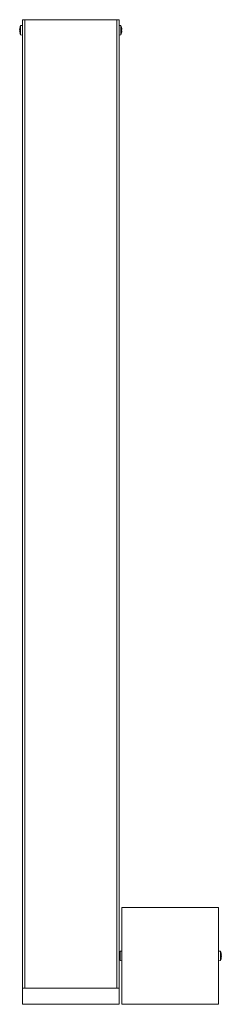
# Model space of a CAD drawing. Header units: millimetres. Extents: x -32 to 93, y -187 to 423.
import ezdxf

# ---------------------------------------------------------------- set-up
doc = ezdxf.new("R2010")
doc.units = ezdxf.units.MM

msp = doc.modelspace()

# ---------------------------------------------------------------- linework, layer by layer
at = {"color": 7, "linetype": 'Continuous', "lineweight": 15}
for p, q in [((-30, 423.15), (30, 423.15)), ((-30, -186.85), (-30, 423.15)), ((-28.5, -176.85), (-28.5, 423.15)), ((28.5, -176.85), (28.5, 423.15)), ((30, -186.85), (30, 423.15)), ((-31.7, 417.08), (-31.49, 417.06)), ((-31.49, 416.24), (-31.7, 416.22)), ((-31.49, 418.41), (-31.5, 418.42)), ((-31.5, 414.88), (-31.49, 414.89)), ((-30, 419.63), (-31.09, 419.54)), ((-31.09, 413.76), (-31.09, 419.54)), ((31.09, 419.54), (30, 419.63)), ((31.09, 419.54), (31.09, 413.76)), ((31.5, 418.42), (31.49, 418.41)), ((31.49, 417.06), (31.7, 417.08)), ((31.7, 416.22), (31.49, 416.24)), ((31.49, 414.89), (31.5, 414.88)), ((-31.09, 413.76), (-30, 413.67)), ((30, 413.67), (31.09, 413.76)), ((91.73, -126.85), (31.73, -126.85)), ((31.73, -126.85), (31.73, -186.85)), ((91.73, -186.85), (91.73, -126.85)), ((30.03, -156.42), (30.24, -156.44)), ((30.24, -157.25), (30.03, -157.27)), ((30.24, -155.08), (30.23, -155.07)), ((31.73, -153.86), (30.63, -153.96)), ((30.63, -159.73), (30.63, -153.96)), ((92.82, -153.96), (91.73, -153.86)), ((92.82, -153.96), (92.82, -159.73)), ((93.22, -155.07), (93.21, -155.08)), ((93.21, -156.44), (93.43, -156.42)), ((93.43, -157.27), (93.21, -157.25)), ((30.23, -158.62), (30.24, -158.61)), ((30.63, -159.73), (31.73, -159.83)), ((91.73, -159.83), (92.82, -159.73)), ((93.21, -158.61), (93.22, -158.62)), ((30, -176.85), (-30, -176.85)), ((30, -186.85), (-30, -186.85)), ((31.73, -186.85), (91.73, -186.85))]:
    msp.add_line(p, q, dxfattribs=at)
for centre, radius, start, end in [((-24.8, 416.65), 6.92, 165.23158, 176.44421), ((-24.8, 416.65), 6.92, 183.55579, 194.76842), ((-24.84, 416.65), 6.89, 155.20665, 165.10094), ((-23.43, 416.65), 8.06, 177.10088, 182.89912), ((-24.84, 416.65), 6.89, 194.89906, 204.79335), ((24.84, 416.65), 6.89, 14.89906, 24.79335), ((24.84, 416.65), 6.89, 335.20665, 345.10094), ((24.8, 416.65), 6.92, 3.55579, 14.76842), ((23.43, 416.65), 8.06, 357.10088, 2.89912), ((24.8, 416.65), 6.92, 345.23158, 356.44421), ((36.93, -156.84), 6.92, 165.23158, 176.44421), ((36.93, -156.85), 6.92, 183.55579, 194.76842), ((36.89, -156.85), 6.89, 155.20665, 165.10094), ((38.3, -156.85), 8.06, 177.10088, 182.89912), ((86.57, -156.85), 6.89, 14.89906, 24.79335), ((86.53, -156.84), 6.92, 3.55579, 14.76842), ((85.16, -156.85), 8.06, 357.10088, 2.89912), ((86.53, -156.85), 6.92, 345.23158, 356.44421), ((36.89, -156.85), 6.89, 194.89906, 204.79335), ((86.57, -156.85), 6.89, 335.20665, 345.10094)]:
    msp.add_arc(centre, radius, start, end, dxfattribs=at)

doc.saveas('drawing.dxf')
